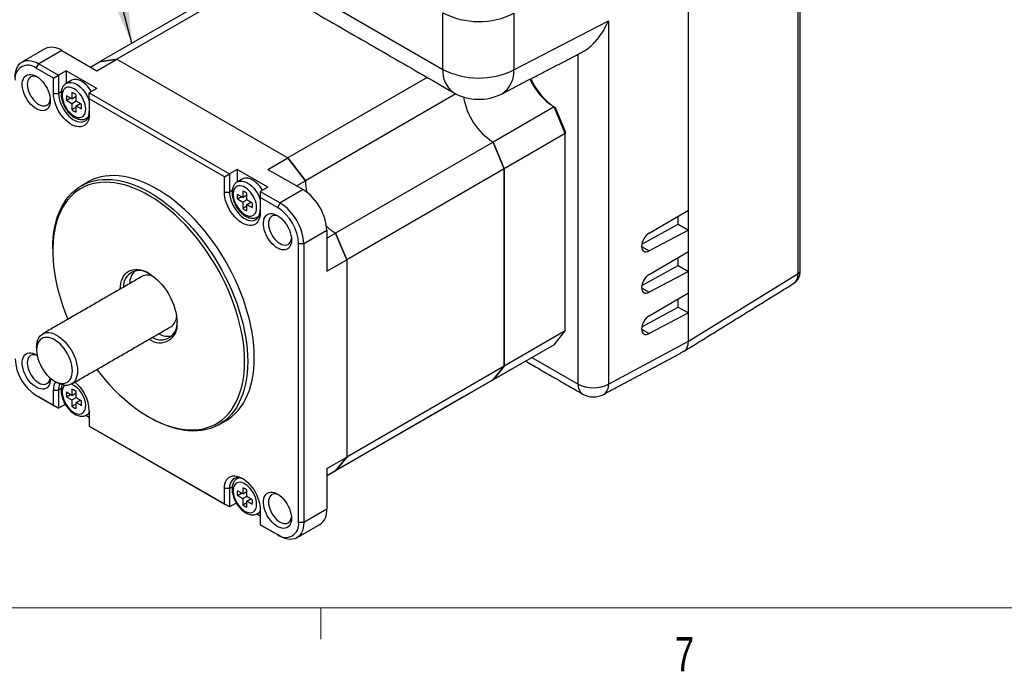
# Model space of a CAD drawing. Header units: millimetres. Extents: x 11 to 421, y 5 to 275.
# Tile 2 of 9: x 45 to 113, y 6 to 51. Entities that reach past the tile are written whole.
import ezdxf

# ---------------------------------------------------------------- set-up
doc = ezdxf.new("R2010")
doc.units = ezdxf.units.MM
doc.styles.add('SLDTEXTSTYLE0', font='TXT', dxfattribs={"width": 0.75})
doc.dimstyles.new('SLDDIMSTYLE0', dxfattribs={"dimtxt": 0, "dimasz": 3, "dimexe": 0, "dimexo": 0.0625, "dimgap": 0, "dimtad": 0, "dimtih": 1, "dimtoh": 1, "dimdec": 0, "dimrnd": 1e-09, "dimzin": 0, "dimdsep": 46, "dimtxsty": 'Standard', "dimsah": 1, "dimcen": 0.09, "dimadec": 0, "dimazin": 0, "dimtfac": 3, "dimtdec": 0, "dimtofl": 0, "dimtmove": 0, "dimatfit": 3, "dimfxl": 1, "dimtolj": 1, "dimtzin": 0, "dimarcsym": 0})

msp = doc.modelspace()

# ---------------------------------------------------------------- linework, layer by layer
at = {"color": 7, "linetype": 'Continuous', "lineweight": 30}
for p, q in [((98.881, 33.0703), (98.881, 72.3622)), ((91.302, 28.3842), (91.302, 67.987)), ((91.302, 37.4479), (91.302, 67.98)), ((61.0001, 53.6906), (50.6, 47.6868)), ((61.4377, 53.438), (51.8099, 47.8799)), ((65.6202, 52.2074), (74.3371, 47.1753)), ((74.3371, 47.1753), (74.3371, 51.082)), ((79.2432, 51.0573), (79.2432, 47.1506)), ((79.2432, 47.1506), (85.7794, 50.5353)), ((85.7794, 50.5353), (85.7794, 25.4148)), ((48.0023, 48.486), (46.4113, 47.5676)), ((48.0023, 48.486), (50.431, 47.0839)), ((49.9934, 47.3366), (50.6, 47.6868)), ((50.431, 47.0839), (51.8099, 47.8799)), ((50.6, 47.6868), (51.8099, 47.8799)), ((51.8099, 47.8799), (50.6, 47.6868)), ((51.8099, 47.8799), (63.6189, 41.0627)), ((51.8099, 47.8799), (63.6189, 41.0627)), ((83.6767, 25.4254), (83.6767, 48.2174)), ((46.2345, 47.2614), (46.4113, 47.5676)), ((47.426, 46.5735), (46.2345, 47.2614)), ((46.4113, 47.5676), (47.7796, 46.7777)), ((48.3099, 47.0838), (47.7796, 46.7777)), ((50.4312, 45.8592), (48.3099, 47.0838)), ((48.3099, 47.0838), (48.3099, 46.2086)), ((47.426, 46.5735), (47.7796, 46.7777)), ((47.426, 45.512), (47.426, 46.5735)), ((47.7796, 46.7777), (47.7796, 45.512)), ((73.2468, 46.6208), (63.6189, 41.0627)), ((47.9646, 45.6189), (47.7796, 45.512)), ((50.4312, 45.8592), (49.9009, 45.5531)), ((47.426, 45.512), (47.7796, 45.512)), ((48.6937, 45.1432), (48.3281, 45.3543)), ((48.3281, 45.0365), (48.6033, 45.1954)), ((48.3281, 45.0365), (48.6937, 44.8254)), ((48.6937, 45.5729), (48.6937, 45.1432)), ((48.6937, 45.1432), (48.9868, 45.3124)), ((48.6937, 44.8254), (48.9868, 44.9946)), ((48.9488, 45.2905), (48.9868, 45.2685)), ((48.9868, 44.9741), (48.9868, 45.4037)), ((49.3524, 44.763), (48.9868, 44.9741)), ((49.9009, 45.5531), (59.5882, 39.9607)), ((49.9009, 45.1448), (49.9009, 45.5531)), ((49.9009, 45.1448), (49.9009, 44.0833)), ((59.2347, 39.7565), (49.9009, 45.1448)), ((75.2343, 45.4797), (64.8288, 39.4727)), ((48.6937, 44.8254), (48.6937, 44.3958)), ((48.6937, 44.3958), (48.9868, 44.5649)), ((48.9868, 44.6562), (49.262, 44.8151)), ((48.9868, 44.2266), (48.9868, 44.6562)), ((48.9868, 44.6562), (49.3524, 44.4452)), ((49.224, 44.8371), (49.224, 44.7932)), ((82.0095, 44.5784), (77.8022, 42.1496)), ((82.7815, 42.7356), (82.0095, 44.5784)), ((82.088, 44.5355), (82.7815, 42.8801)), ((82.7815, 42.8801), (82.7815, 42.7356)), ((82.7815, 42.7356), (78.5742, 40.3068)), ((82.7815, 29.099), (82.7815, 42.7356)), ((77.8022, 42.1496), (66.9127, 35.8632)), ((77.8022, 42.1496), (78.5742, 40.3068)), ((78.5742, 40.3068), (77.8022, 42.1496)), ((62.2401, 40.2667), (63.6189, 41.0627)), ((63.6189, 41.0627), (64.8288, 39.4727)), ((64.8288, 39.4727), (63.6189, 41.0627)), ((60.1186, 40.2668), (59.5882, 39.9607)), ((62.2399, 39.0422), (60.1186, 40.2668)), ((60.1186, 40.2668), (60.1186, 39.3916)), ((62.2401, 40.2667), (64.6688, 38.8646)), ((78.5742, 40.3068), (67.6848, 34.0204)), ((78.5742, 40.3068), (78.5742, 26.6701)), ((78.5742, 26.6701), (78.5742, 40.3068)), ((59.2347, 39.7565), (59.5882, 39.9607)), ((59.2347, 38.695), (59.2347, 39.7565)), ((59.5882, 39.9607), (59.5882, 38.695)), ((64.2221, 39.1225), (64.8288, 39.4727)), ((59.7733, 38.8019), (59.5882, 38.695)), ((62.2399, 39.0422), (61.7096, 38.7361)), ((64.6688, 38.8646), (63.0778, 37.9462)), ((59.2347, 38.695), (59.5882, 38.695)), ((60.5024, 38.3262), (60.1367, 38.5373)), ((60.1367, 38.2195), (60.412, 38.3784)), ((60.1367, 38.2195), (60.5024, 38.0084)), ((60.5024, 38.7559), (60.5024, 38.3262)), ((60.5024, 38.3262), (60.7954, 38.4954)), ((60.5024, 38.0084), (60.7954, 38.1776)), ((60.7574, 38.4735), (60.7954, 38.4515)), ((60.7954, 38.157), (60.7954, 38.5867)), ((61.1611, 37.946), (60.7954, 38.157)), ((61.7096, 38.7361), (63.0778, 37.9462)), ((61.7096, 38.7361), (61.7096, 38.3278)), ((61.7096, 38.3278), (61.7096, 37.2663)), ((62.9011, 37.64), (61.7096, 38.3278)), ((60.5024, 38.0084), (60.5024, 37.5788)), ((60.5024, 37.5788), (60.7954, 37.7479)), ((60.7954, 37.8392), (61.0707, 37.9981)), ((60.7954, 37.4096), (60.7954, 37.8392)), ((60.7954, 37.8392), (61.1611, 37.6282)), ((61.0327, 38.0201), (61.0327, 37.9762)), ((63.0778, 37.9462), (62.9011, 37.64)), ((88.5897, 35.854), (91.302, 37.4479)), ((90.5949, 36.468), (90.5949, 37.0324)), ((88.0779, 35.0923), (90.5949, 36.468)), ((91.302, 36.0598), (88.5897, 34.6297)), ((90.5949, 36.468), (91.302, 36.0598)), ((91.302, 34.5901), (91.302, 36.0598)), ((66.3059, 36.0291), (64.7149, 35.1106)), ((66.3059, 36.0291), (66.3059, 33.2244)), ((66.3059, 35.5129), (66.9127, 35.8632)), ((66.9127, 35.8632), (67.6848, 34.0204)), ((67.6848, 34.0204), (66.9127, 35.8632)), ((64.7149, 35.1106), (64.3614, 35.1106)), ((64.3614, 15.8647), (64.3614, 35.1106)), ((64.7149, 35.1106), (64.7149, 15.8647)), ((88.0647, 34.9328), (88.5897, 34.6297)), ((66.3059, 33.2244), (67.6848, 34.0204)), ((67.6848, 34.0204), (67.6848, 20.3838)), ((67.6848, 34.0204), (67.6848, 20.3838)), ((88.5897, 32.9961), (91.302, 34.5901)), ((90.5949, 33.6101), (90.5949, 34.1745)), ((88.0779, 32.2344), (90.5949, 33.6101)), ((90.5949, 33.6101), (91.302, 33.2019)), ((91.302, 33.2019), (88.5897, 31.7718)), ((91.302, 31.7322), (91.302, 33.2019)), ((91.302, 28.3842), (98.881, 33.0703)), ((88.0647, 32.0749), (88.5897, 31.7718)), ((88.5897, 30.1382), (91.302, 31.7322)), ((90.5949, 30.7522), (90.5949, 31.3166)), ((88.0779, 29.3765), (90.5949, 30.7522)), ((90.5949, 30.7522), (91.302, 30.344)), ((91.302, 30.344), (88.5897, 28.9139)), ((91.302, 28.3842), (91.302, 30.344)), ((82.7815, 29.099), (78.5742, 26.6701)), ((82.0095, 28.1476), (82.7815, 29.099)), ((88.0647, 29.217), (88.5897, 28.9139)), ((82.0095, 28.1476), (77.8022, 25.7187)), ((85.7794, 25.4148), (91.302, 28.3842)), ((80.4854, 27.2677), (83.6767, 25.4254)), ((78.5742, 26.6701), (67.6848, 20.3838)), ((79.9255, 26.9441), (75.7182, 24.5153)), ((78.5742, 26.6701), (77.8022, 25.7187)), ((77.8022, 25.7187), (78.5742, 26.6701)), ((77.8022, 25.7187), (66.9127, 19.4324)), ((46.2345, 24.6428), (47.426, 23.955)), ((46.2345, 24.6428), (46.4113, 24.5407)), ((47.7796, 23.7508), (46.4113, 24.5407)), ((47.426, 23.955), (47.426, 25.0165)), ((47.426, 25.0165), (47.7796, 25.0165)), ((47.9646, 25.1233), (47.7796, 25.0165)), ((47.7796, 25.0165), (47.7796, 23.7508)), ((48.6937, 24.6477), (48.3281, 24.8587)), ((48.3281, 24.5409), (48.6033, 24.6998)), ((48.3281, 24.5409), (48.6937, 24.3298)), ((48.6937, 25.0773), (48.6937, 24.6477)), ((48.6937, 24.6477), (48.9868, 24.8168)), ((48.6937, 24.3298), (48.9868, 24.499)), ((48.9488, 24.7949), (48.9868, 24.773)), ((48.9868, 24.4785), (48.9868, 24.9081)), ((75.7182, 24.5153), (66.3059, 19.0817)), ((47.426, 23.955), (47.7796, 23.7508)), ((48.2437, 24.0188), (47.7796, 23.7508)), ((48.6937, 24.3298), (48.6937, 23.9002)), ((48.6937, 23.9002), (48.9868, 24.0694)), ((49.3524, 24.2674), (48.9868, 24.4785)), ((48.9868, 24.1607), (49.262, 24.3196)), ((48.9868, 23.731), (48.9868, 24.1607)), ((48.9868, 24.1607), (49.3524, 23.9496)), ((49.224, 24.3415), (49.224, 24.2976)), ((49.6701, 23.2717), (49.9009, 23.1385)), ((49.9009, 23.5877), (49.9009, 22.5262)), ((49.9009, 22.5262), (59.2347, 17.1379)), ((49.9009, 22.5262), (49.9009, 22.5262)), ((59.5882, 16.9338), (49.9009, 22.5262)), ((66.3059, 19.5878), (67.6848, 20.3838)), ((67.6848, 20.3838), (66.9127, 19.4324)), ((66.9127, 19.4324), (67.6848, 20.3838)), ((66.3059, 19.5878), (66.3059, 16.7832)), ((66.3059, 19.0821), (66.9127, 19.4324)), ((59.2347, 17.1379), (59.2347, 18.1995)), ((59.5882, 18.1995), (59.2347, 18.1995)), ((59.7733, 18.3063), (59.5882, 18.1995)), ((59.5882, 18.1995), (59.5882, 16.9338)), ((60.5024, 17.8306), (60.1367, 18.0417)), ((60.1367, 17.7239), (60.412, 17.8828)), ((60.1367, 17.7239), (60.5024, 17.5128)), ((60.5024, 18.2603), (60.5024, 17.8306)), ((60.5024, 17.8306), (60.7954, 17.9998)), ((60.7574, 17.9779), (60.7954, 17.956)), ((60.7954, 17.6615), (60.7954, 18.0911)), ((59.5882, 16.9338), (59.2347, 17.1379)), ((60.0524, 17.2018), (59.5882, 16.9338)), ((60.5024, 17.5128), (60.7954, 17.682)), ((60.5024, 17.5128), (60.5024, 17.0832)), ((60.5024, 17.0832), (60.7954, 17.2524)), ((61.1611, 17.4504), (60.7954, 17.6615)), ((60.7954, 17.3436), (61.0707, 17.5026)), ((60.7954, 16.914), (60.7954, 17.3436)), ((60.7954, 17.3436), (61.1611, 17.1326)), ((61.0327, 17.5245), (61.0327, 17.4806)), ((61.4788, 16.4547), (61.7096, 16.3215)), ((61.7096, 16.7707), (61.7096, 15.7092)), ((66.3059, 16.7832), (64.7149, 15.8647)), ((61.7096, 15.7092), (62.9011, 15.0214)), ((63.0778, 14.9193), (61.7096, 15.7092)), ((61.7096, 15.7092), (61.7096, 15.7092)), ((64.7149, 15.8647), (64.3614, 15.8647)), ((63.0778, 14.9193), (62.9011, 15.0214))]:
    msp.add_line(p, q, dxfattribs=at)
at = {"color": 7, "linetype": 'Continuous', "lineweight": 0}
for p, q in [((415.9568, 9.9587), (15.9068, 9.9587)), ((65.9067, 9.9587), (65.9067, 7.8048))]:
    msp.add_line(p, q, dxfattribs=at)
at = {"color": 7, "linetype": 'Continuous', "lineweight": 30, "flags": 128}
for points in [[(44.7742, 46.6222), (44.7845, 46.8279), (44.8152, 47.0191), (44.8661, 47.1935), (44.9363, 47.3488), (45.0251, 47.4831), (45.1313, 47.5947), (45.2537, 47.6821), (45.3906, 47.7444), (45.5403, 47.7806), (45.701, 47.7904), (45.8706, 47.7736), (46.047, 47.7305), (46.228, 47.6615), (46.4113, 47.5676)], [(47.2068, 45.0138), (47.1973, 44.863), (47.1691, 44.726), (47.1227, 44.6056), (47.0591, 44.5041), (46.9793, 44.4234), (46.8851, 44.3651), (46.7782, 44.3304), (46.6607, 44.3199), (46.535, 44.3338), (46.4034, 44.3719), (46.2684, 44.4334), (46.1329, 44.5171), (45.9993, 44.6214), (45.8703, 44.7443), (45.7484, 44.8834), (45.6359, 45.0359), (45.5351, 45.1989), (45.4479, 45.3692), (45.3761, 45.5435), (45.3209, 45.7185), (45.2835, 45.8906), (45.2646, 46.0566), (45.2646, 46.2133), (45.2835, 46.3575), (45.3209, 46.4865), (45.3761, 46.5977), (45.4479, 46.6891), (45.5351, 46.7587), (45.6359, 46.8053), (45.7484, 46.828), (45.8703, 46.8263), (45.9993, 46.8002), (46.1329, 46.7503), (46.2684, 46.6775), (46.4034, 46.5833), (46.535, 46.4694), (46.6607, 46.3381), (46.7782, 46.192), (46.8851, 46.0338), (46.9793, 45.8668), (47.0591, 45.694), (47.1227, 45.5189), (47.1691, 45.345), (47.1973, 45.1755), (47.2068, 45.0138)], [(46.3275, 46.639), (46.2869, 46.6562), (46.1655, 46.6926), (46.0501, 46.7041), (45.9437, 46.6902), (45.8488, 46.6514), (45.7677, 46.5886), (45.7025, 46.5033), (45.6547, 46.3977), (45.6256, 46.2744), (45.6158, 46.1363), (45.6256, 45.987), (45.6547, 45.83), (45.7025, 45.6692), (45.7677, 45.5087), (45.8488, 45.3523), (45.9437, 45.2038), (46.0501, 45.0671), (46.1655, 44.9454), (46.2869, 44.8416), (46.4113, 44.7585), (46.5357, 44.698), (46.6571, 44.6615), (46.7724, 44.6501), (46.8789, 44.664), (46.9738, 44.7028), (47.0549, 44.7656), (47.1201, 44.8509), (47.1679, 44.9565), (47.197, 45.0798), (47.2023, 45.1235)], [(48.3155, 46.2134), (48.4075, 46.2544), (48.522, 46.2775), (48.6462, 46.2758), (48.7775, 46.2492), (48.9135, 46.1984), (49.0515, 46.1243), (49.1889, 46.0283), (49.3229, 45.9124), (49.451, 45.7787), (49.5706, 45.6299), (49.6794, 45.4689), (49.7753, 45.2988), (49.8565, 45.1229), (49.9009, 45.0063)], [(50.0526, 45.6407), (50.033, 45.673), (49.9241, 45.834), (49.8045, 45.9828), (49.6765, 46.1165), (49.5425, 46.2324), (49.4051, 46.3284), (49.2671, 46.4025), (49.1311, 46.4533), (48.9997, 46.4799), (48.8756, 46.4816), (48.7611, 46.4586), (48.6706, 46.4184)], [(49.6534, 44.4303), (49.6439, 44.5791), (49.6155, 44.7355), (49.569, 44.8957), (49.5053, 45.056), (49.4261, 45.2126), (49.3332, 45.362), (49.2287, 45.5004), (49.1151, 45.6248), (48.995, 45.7322), (48.8714, 45.8201), (48.747, 45.8864), (48.6247, 45.9296), (48.5076, 45.9486), (48.3982, 45.9431), (48.2992, 45.9131), (48.2129, 45.8593), (48.1412, 45.7831), (48.086, 45.6862), (48.0484, 45.5708), (48.0294, 45.4397), (48.0294, 45.2959), (48.0484, 45.1429), (48.086, 44.9841), (48.1412, 44.8234), (48.2129, 44.6645), (48.2992, 44.511), (48.3982, 44.3667), (48.5076, 44.2349), (48.6247, 44.1187), (48.747, 44.0207), (48.8714, 43.9434), (48.995, 43.8885), (49.1151, 43.8573), (49.2287, 43.8505), (49.3332, 43.8684), (49.4261, 43.9103), (49.5053, 43.9755), (49.569, 44.0624), (49.6155, 44.1689), (49.6439, 44.2925), (49.6534, 44.4303)], [(49.9009, 44.0833), (49.8911, 43.9099), (49.862, 43.7504), (49.814, 43.6075), (49.7478, 43.4833), (49.6646, 43.3798), (49.5655, 43.2988), (49.4522, 43.2413), (49.3265, 43.2084), (49.1903, 43.2006), (49.0458, 43.2179), (48.8953, 43.2602), (48.7411, 43.3267), (48.5857, 43.4164), (48.4316, 43.5279), (48.2811, 43.6594), (48.1366, 43.8089), (48.0004, 43.974), (47.8747, 44.152), (47.7614, 44.3402), (47.6623, 44.5357), (47.5791, 44.7353), (47.5129, 44.9358), (47.4649, 45.1342), (47.4358, 45.3273), (47.426, 45.512)], [(47.7796, 45.512), (47.7894, 45.3396), (47.8189, 45.1589), (47.8674, 44.9734), (47.934, 44.7865), (48.0175, 44.6017), (48.1163, 44.4225), (48.2286, 44.2522), (48.3523, 44.0939), (48.485, 43.9507), (48.6244, 43.8251), (48.7678, 43.7196), (48.9126, 43.636), (49.056, 43.576), (49.1954, 43.5406), (49.3282, 43.5305), (49.4519, 43.546), (49.5642, 43.5867), (49.663, 43.6518), (49.7465, 43.7402), (49.8131, 43.8502), (49.8616, 43.9797), (49.891, 44.1264), (49.9009, 44.2874)], [(49.8239, 43.8737), (49.7753, 43.8292), (49.7137, 43.7875)], [(47.373, 34.7642), (47.3825, 35.1726), (47.4111, 35.5689), (47.4587, 35.9518), (47.5252, 36.3204), (47.6103, 36.6735), (47.7138, 37.0102), (47.8354, 37.3295), (47.9749, 37.6305), (48.1317, 37.9124), (48.3054, 38.1743), (48.4956, 38.4155), (48.7018, 38.6354), (48.9232, 38.8333), (49.1593, 39.0086), (49.4095, 39.1608), (49.673, 39.2896), (49.949, 39.3945), (50.2369, 39.4753), (50.5357, 39.5317), (50.8446, 39.5636), (51.1628, 39.5708), (51.4894, 39.5534), (51.8233, 39.5114), (52.1638, 39.4449), (52.5097, 39.3542), (52.8602, 39.2394), (53.2142, 39.1009), (53.5708, 38.939), (53.9289, 38.7544), (54.2875, 38.5473), (54.6455, 38.3186), (55.0021, 38.0687), (55.3561, 37.7985), (55.7066, 37.5086), (56.0526, 37.2), (56.393, 36.8734), (56.727, 36.5298), (57.0535, 36.1702), (57.3717, 35.7956), (57.6807, 35.407), (57.9795, 35.0056), (58.2673, 34.5925), (58.5434, 34.1688), (58.8069, 33.7358), (59.057, 33.2948), (59.2931, 32.8468), (59.5146, 32.3933), (59.7207, 31.9354), (59.9109, 31.4746), (60.0847, 31.0121), (60.2415, 30.5492), (60.3809, 30.0872), (60.5025, 29.6274), (60.6061, 29.1712), (60.6912, 28.7198), (60.7576, 28.2745), (60.8052, 27.8366), (60.8338, 27.4074), (60.8434, 26.9879)], [(61.303, 27.2532), (61.2934, 27.6727), (61.2648, 28.102), (61.2172, 28.5399), (61.1508, 28.9851), (61.0657, 29.4365), (60.9622, 29.8927), (60.8405, 30.3525), (60.7011, 30.8145), (60.5443, 31.2774), (60.3705, 31.7399), (60.1803, 32.2008), (59.9742, 32.6586), (59.7528, 33.1121), (59.5166, 33.5601), (59.2665, 34.0012), (59.003, 34.4342), (58.7269, 34.8578), (58.4391, 35.2709), (58.1403, 35.6723), (57.8313, 36.0609), (57.5131, 36.4355), (57.1866, 36.7951), (56.8526, 37.1387), (56.5122, 37.4653), (56.1662, 37.774), (55.8157, 38.0638), (55.4617, 38.3341), (55.1052, 38.5839), (54.7471, 38.8127), (54.3885, 39.0197), (54.0304, 39.2044), (53.6739, 39.3662), (53.3198, 39.5047), (52.9693, 39.6195), (52.6234, 39.7103), (52.283, 39.7767), (51.949, 39.8187), (51.6224, 39.8361), (51.3042, 39.8289), (50.9953, 39.797), (50.6965, 39.7406), (50.4086, 39.6599), (50.1326, 39.5549), (49.8691, 39.4262), (49.8057, 39.3905)], [(60.1242, 39.3964), (60.2162, 39.4374), (60.3307, 39.4605), (60.4548, 39.4588), (60.5862, 39.4322), (60.7222, 39.3814), (60.8602, 39.3073), (60.9976, 39.2113), (61.1316, 39.0954), (61.2596, 38.9617), (61.3793, 38.8129), (61.4881, 38.6519), (61.584, 38.4818), (61.6652, 38.3059), (61.7096, 38.1893)], [(61.8613, 38.8237), (61.7887, 38.9379), (61.6742, 39.0931), (61.5501, 39.2347), (61.4187, 39.3598), (61.2827, 39.466), (61.1447, 39.5513), (61.0073, 39.6139), (60.8733, 39.6527), (60.7453, 39.6669), (60.6257, 39.6562), (60.5168, 39.6208), (60.4793, 39.6013)], [(60.6312, 26.9879), (60.6217, 27.4043), (60.593, 27.8306), (60.5454, 28.2654), (60.4789, 28.7076), (60.3937, 29.1559), (60.2901, 29.609), (60.1683, 30.0655), (60.0288, 30.5242), (59.8719, 30.9838), (59.6981, 31.4428), (59.5078, 31.9), (59.3017, 32.3542), (59.0803, 32.8038), (58.8443, 33.2478), (58.5943, 33.6847), (58.331, 34.1133), (58.0553, 34.5325), (57.7679, 34.9409), (57.4696, 35.3374), (57.1613, 35.7209), (56.844, 36.0902), (56.5184, 36.4444), (56.1856, 36.7823), (55.8464, 37.1029), (55.502, 37.4055), (55.1532, 37.6891), (54.8012, 37.9528), (54.4468, 38.196), (54.0911, 38.4178), (53.7352, 38.6178), (53.38, 38.7952), (53.0267, 38.9497), (52.6761, 39.0807), (52.3294, 39.1878), (51.9875, 39.2708), (51.6514, 39.3295), (51.3221, 39.3636), (51.0005, 39.373), (50.6875, 39.3578), (50.3842, 39.3179), (50.0912, 39.2535), (49.8095, 39.1648), (49.54, 39.052), (49.2832, 38.9155), (49.0401, 38.7556), (48.8113, 38.5728), (48.5975, 38.3676), (48.3992, 38.1407), (48.2171, 37.8926), (48.0517, 37.6241), (47.9034, 37.336), (47.7728, 37.0291), (47.66, 36.7043), (47.5656, 36.3625), (47.4897, 36.0047), (47.4326, 35.632), (47.3945, 35.2453), (47.3754, 34.8459), (47.3754, 34.4348), (47.3945, 34.0134), (47.4326, 33.5826), (47.4897, 33.144), (47.5656, 32.6986), (47.66, 32.2477), (47.7728, 31.7928), (47.9034, 31.335), (48.0517, 30.8757), (48.2171, 30.4162), (48.3992, 29.9579), (48.4222, 29.903)], [(61.4621, 37.6133), (61.4526, 37.7621), (61.4242, 37.9185), (61.3776, 38.0787), (61.314, 38.239), (61.2348, 38.3956), (61.1419, 38.5449), (61.0374, 38.6834), (60.9238, 38.8078), (60.8037, 38.9152), (60.6801, 39.0031), (60.5556, 39.0694), (60.4334, 39.1126), (60.3163, 39.1316), (60.2069, 39.1261), (60.1079, 39.0961), (60.0216, 39.0423), (59.9499, 38.9661), (59.8947, 38.8692), (59.8571, 38.7538), (59.8381, 38.6227), (59.8381, 38.4789), (59.8571, 38.3259), (59.8947, 38.1671), (59.9499, 38.0064), (60.0216, 37.8474), (60.1079, 37.694), (60.2069, 37.5497), (60.3163, 37.4179), (60.4334, 37.3017), (60.5556, 37.2037), (60.6801, 37.1264), (60.8037, 37.0715), (60.9238, 37.0403), (61.0374, 37.0335), (61.1419, 37.0513), (61.2348, 37.0933), (61.314, 37.1585), (61.3776, 37.2454), (61.4242, 37.3518), (61.4526, 37.4755), (61.4621, 37.6133)], [(61.7096, 37.2663), (61.6998, 37.0929), (61.6707, 36.9334), (61.6227, 36.7905), (61.5565, 36.6663), (61.4732, 36.5628), (61.3742, 36.4818), (61.2609, 36.4243), (61.1352, 36.3914), (60.999, 36.3836), (60.8545, 36.4009), (60.704, 36.4432), (60.5498, 36.5097), (60.3944, 36.5994), (60.2403, 36.7109), (60.0897, 36.8424), (59.9453, 36.9919), (59.8091, 37.1569), (59.6834, 37.335), (59.5701, 37.5232), (59.471, 37.7187), (59.3878, 37.9183), (59.3216, 38.1188), (59.2736, 38.3172), (59.2445, 38.5103), (59.2347, 38.695)], [(59.5882, 38.695), (59.5981, 38.5226), (59.6276, 38.3419), (59.6761, 38.1564), (59.7427, 37.9695), (59.8261, 37.7847), (59.925, 37.6055), (60.0372, 37.4352), (60.1609, 37.2769), (60.2937, 37.1337), (60.4331, 37.0081), (60.5765, 36.9026), (60.7213, 36.819), (60.8647, 36.759), (61.0041, 36.7236), (61.1369, 36.7135), (61.2606, 36.729), (61.3729, 36.7697), (61.4717, 36.8348), (61.5552, 36.9232), (61.6218, 37.0331), (61.6702, 37.1627), (61.6997, 37.3093), (61.7096, 37.4704)], [(61.6325, 37.0567), (61.584, 37.0122), (61.5224, 36.9705)], [(63.8733, 35.3924), (63.8639, 35.2416), (63.8357, 35.1046), (63.7893, 34.9842), (63.7256, 34.8827), (63.6459, 34.802), (63.5516, 34.7437), (63.4447, 34.709), (63.3273, 34.6985), (63.2015, 34.7124), (63.0699, 34.7505), (62.935, 34.812), (62.7994, 34.8957), (62.6658, 35), (62.5368, 35.1229), (62.4149, 35.262), (62.3025, 35.4145), (62.2017, 35.5775), (62.1145, 35.7478), (62.0426, 35.9221), (61.9874, 36.0971), (61.95, 36.2692), (61.9312, 36.4352), (61.9312, 36.5919), (61.95, 36.7361), (61.9874, 36.8651), (62.0426, 36.9763), (62.1145, 37.0677), (62.2017, 37.1373), (62.3025, 37.1839), (62.4149, 37.2066), (62.5368, 37.2049), (62.6658, 37.1788), (62.7994, 37.1289), (62.935, 37.0561), (63.0699, 36.9619), (63.2015, 36.848), (63.3273, 36.7167), (63.4447, 36.5706), (63.5516, 36.4124), (63.6459, 36.2454), (63.7256, 36.0726), (63.7893, 35.8976), (63.8357, 35.7236), (63.8639, 35.5541), (63.8733, 35.3924)], [(62.994, 37.0176), (62.9534, 37.0348), (62.832, 37.0713), (62.7167, 37.0827), (62.6103, 37.0688), (62.5153, 37.03), (62.4343, 36.9672), (62.369, 36.8819), (62.3213, 36.7763), (62.2921, 36.653), (62.2823, 36.5149), (62.2921, 36.3656), (62.3213, 36.2086), (62.369, 36.0478), (62.4343, 35.8873), (62.5153, 35.7309), (62.6103, 35.5825), (62.7167, 35.4457), (62.832, 35.324), (62.9534, 35.2202), (63.0778, 35.1371), (63.2023, 35.0766), (63.3237, 35.0401), (63.439, 35.0287), (63.5454, 35.0426), (63.6403, 35.0814), (63.7214, 35.1442), (63.7866, 35.2295), (63.8344, 35.3351), (63.8635, 35.4584), (63.8689, 35.5021)], [(52.0403, 31.9916), (52.0493, 32.1642), (52.0776, 32.3679), (52.1244, 32.5566), (52.1892, 32.7285), (52.2716, 32.882), (52.3706, 33.0156), (52.4853, 33.1279), (52.6146, 33.218), (52.7573, 33.285), (52.912, 33.3282), (53.0771, 33.3472), (53.2512, 33.3417), (53.4325, 33.312), (53.6193, 33.2582), (53.8098, 33.1808), (54.0021, 33.0807), (54.1944, 32.9588), (54.3849, 32.8162), (54.5717, 32.6543), (54.753, 32.4748), (54.9271, 32.2792), (55.0923, 32.0695), (55.2469, 31.8478), (55.3896, 31.6161), (55.5189, 31.3767), (55.6336, 31.1318), (55.7326, 30.884), (55.815, 30.6354), (55.8798, 30.3886), (55.9266, 30.1459), (55.9549, 29.9096), (55.9643, 29.6821)], [(46.2593, 27.9778), (46.2688, 28.1619), (46.2974, 28.3324), (46.3446, 28.4871), (46.4097, 28.6239), (46.4919, 28.7409), (46.5901, 28.8365), (46.703, 28.9095), (46.829, 28.9589), (46.9664, 28.9839), (47.1134, 28.9843), (47.2679, 28.96), (47.4279, 28.9114), (47.5913, 28.8392), (47.7557, 28.7442), (47.9191, 28.6279), (48.0791, 28.4917), (48.2336, 28.3376), (48.3806, 28.1675), (48.518, 27.9838), (48.644, 27.789), (48.7568, 27.5857), (48.8551, 27.3767), (48.9373, 27.1648), (49.0024, 26.9528), (49.0496, 26.7436), (49.0781, 26.5401), (49.0877, 26.345)], [(48.7342, 26.345), (48.7244, 26.5297), (48.6953, 26.7228), (48.6473, 26.9212), (48.5811, 27.1218), (48.4978, 27.3213), (48.3988, 27.5168), (48.2855, 27.705), (48.1598, 27.8831), (48.0236, 28.0481), (47.8791, 28.1976), (47.7286, 28.3291), (47.5744, 28.4406), (47.419, 28.5303), (47.2648, 28.5968), (47.1143, 28.6391), (46.9698, 28.6565), (46.8337, 28.6486), (46.7079, 28.6157), (46.5947, 28.5583), (46.4956, 28.4772), (46.4123, 28.3737), (46.3462, 28.2496), (46.2982, 28.1066), (46.269, 27.9472), (46.2593, 27.7737), (46.269, 27.589), (46.2982, 27.3959), (46.3462, 27.1975), (46.4123, 26.9969), (46.4956, 26.7974), (46.5947, 26.6019), (46.7079, 26.4137), (46.8337, 26.2356), (46.9698, 26.0706), (47.1143, 25.9211), (47.2648, 25.7896), (47.419, 25.6781), (47.5744, 25.5884), (47.7286, 25.5219), (47.8791, 25.4796), (48.0236, 25.4622), (48.1598, 25.4701), (48.2855, 25.503), (48.3988, 25.5604), (48.4978, 25.6415), (48.5811, 25.745), (48.6473, 25.8691), (48.6953, 26.0121), (48.7244, 26.1715), (48.7342, 26.345)], [(47.2049, 25.8392), (47.2068, 25.7679), (47.1973, 25.6171), (47.1691, 25.4801), (47.1227, 25.3597), (47.0591, 25.2582), (46.9793, 25.1775), (46.8851, 25.1192), (46.7782, 25.0845), (46.6607, 25.074), (46.535, 25.0879), (46.4034, 25.126), (46.2684, 25.1875), (46.1329, 25.2712), (45.9993, 25.3755), (45.8703, 25.4984), (45.7484, 25.6374), (45.6359, 25.79), (45.5351, 25.953), (45.4479, 26.1233), (45.3761, 26.2976), (45.3209, 26.4726), (45.2835, 26.6447), (45.2646, 26.8107), (45.2646, 26.9674), (45.2835, 27.1116), (45.3209, 27.2406), (45.3761, 27.3518), (45.4479, 27.4431), (45.5351, 27.5128), (45.6359, 27.5594), (45.7484, 27.5821), (45.8703, 27.5804), (45.9993, 27.5543), (46.1329, 27.5044), (46.2684, 27.4316), (46.2945, 27.4151)], [(46.2961, 27.4066), (46.2869, 27.4103), (46.1655, 27.4467), (46.0501, 27.4582), (45.9437, 27.4443), (45.8488, 27.4055), (45.7677, 27.3427), (45.7025, 27.2574), (45.6547, 27.1518), (45.6256, 27.0285), (45.6158, 26.8904), (45.6256, 26.7411), (45.6547, 26.5841), (45.7025, 26.4233), (45.7677, 26.2628), (45.8488, 26.1064), (45.9437, 25.9579), (46.0501, 25.8212), (46.1655, 25.6994), (46.2869, 25.5957), (46.4113, 25.5126), (46.5357, 25.452), (46.6571, 25.4156), (46.7724, 25.4042), (46.8789, 25.4181), (46.9738, 25.4569), (47.0549, 25.5197), (47.1201, 25.605), (47.1679, 25.7106), (47.197, 25.8339), (47.1985, 25.8447)], [(59.3299, 22.8923), (59.5166, 23.0089), (59.7528, 23.1842), (59.9742, 23.3821), (60.1803, 23.6019), (60.3705, 23.8431), (60.5443, 24.1051), (60.7011, 24.3869), (60.8405, 24.6879), (60.9622, 25.0072), (61.0657, 25.3439), (61.1508, 25.6971), (61.2172, 26.0656), (61.2648, 26.4486), (61.2934, 26.8448), (61.303, 27.2532)], [(50.4221, 26.4388), (50.6875, 26.0988), (51.0005, 25.7223), (51.3221, 25.3604), (51.6514, 25.0143), (51.9875, 24.6848), (52.3294, 24.3731), (52.6761, 24.0799), (53.0267, 23.8062), (53.38, 23.5527), (53.7352, 23.3201), (54.0911, 23.1091), (54.4468, 22.9203), (54.8012, 22.7543), (55.1532, 22.6115), (55.502, 22.4924), (55.8464, 22.3973), (56.1856, 22.3264), (56.5184, 22.2801), (56.844, 22.2583), (57.1613, 22.2612), (57.4696, 22.2887), (57.7679, 22.3409), (58.0553, 22.4175), (58.331, 22.5183), (58.5943, 22.643), (58.8443, 22.7912), (59.0803, 22.9627), (59.3017, 23.1567), (59.5078, 23.3728), (59.6981, 23.6104), (59.8719, 23.8688), (60.0288, 24.1472), (60.1683, 24.4448), (60.2901, 24.7607), (60.3937, 25.0942), (60.4789, 25.4441), (60.5454, 25.8095), (60.593, 26.1894), (60.6217, 26.5825), (60.6312, 26.9879)], [(60.8434, 26.9879), (60.8338, 26.5795), (60.8052, 26.1832), (60.7576, 25.8003), (60.6912, 25.4317), (60.6061, 25.0786), (60.5025, 24.7419), (60.3809, 24.4226), (60.2415, 24.1216), (60.0847, 23.8397), (59.9109, 23.5778), (59.7207, 23.3366), (59.5146, 23.1167), (59.2931, 22.9189), (59.057, 22.7435), (58.8069, 22.5913), (58.5434, 22.4625), (58.2673, 22.3576), (57.9795, 22.2768), (57.6807, 22.2204), (57.3717, 22.1885), (57.0535, 22.1813), (56.727, 22.1987), (56.393, 22.2407), (56.0526, 22.3072), (55.7066, 22.398), (55.3561, 22.5128), (55.0021, 22.6513), (54.6455, 22.8131), (54.2875, 22.9978), (54.1071, 23.0991)], [(49.0877, 26.345), (49.0781, 26.1609), (49.0496, 25.9904), (49.0024, 25.8357), (48.9373, 25.6989), (48.8551, 25.5819), (48.7568, 25.4863), (48.644, 25.4133), (48.518, 25.3639), (48.3806, 25.3389), (48.2336, 25.3385), (48.0791, 25.3628), (47.9191, 25.4114), (47.7557, 25.4836), (47.6733, 25.5285)], [(48.1896, 25.343), (48.1412, 25.2875), (48.086, 25.1906), (48.0484, 25.0752), (48.0294, 24.9441), (48.0294, 24.8003), (48.0484, 24.6473), (48.086, 24.4885), (48.1412, 24.3278), (48.2129, 24.1689), (48.2992, 24.0155), (48.3982, 23.8711), (48.5076, 23.7393), (48.6247, 23.6231), (48.747, 23.5252), (48.8714, 23.4478), (48.995, 23.3929), (49.1151, 23.3617), (49.2287, 23.355), (49.3332, 23.3728), (49.4261, 23.4148), (49.5053, 23.48), (49.569, 23.5668), (49.6155, 23.6733), (49.6439, 23.7969), (49.6534, 23.9347), (49.6534, 23.9347)], [(59.2347, 18.1995), (59.2445, 18.3729), (59.2736, 18.5324), (59.3216, 18.6753), (59.3878, 18.7995), (59.471, 18.9029), (59.5701, 18.984), (59.6834, 19.0415), (59.8091, 19.0744), (59.9453, 19.0822), (60.0897, 19.0649), (60.2403, 19.0226), (60.3944, 18.9561), (60.5498, 18.8664), (60.704, 18.7549), (60.8545, 18.6234), (60.999, 18.4739), (61.1352, 18.3088), (61.2609, 18.1308), (61.3742, 17.9425), (61.4732, 17.7471), (61.5565, 17.5475), (61.6227, 17.3469), (61.6707, 17.1485), (61.6998, 16.9555), (61.7096, 16.7707)], [(60.5641, 18.857), (60.4331, 18.9109), (60.2937, 18.9463), (60.1609, 18.9563), (60.0372, 18.9409), (59.925, 18.9002), (59.8261, 18.8351), (59.7427, 18.7467), (59.6761, 18.6367), (59.6276, 18.5072), (59.5981, 18.3605), (59.5882, 18.1995)], [(61.4621, 17.1177), (61.4526, 17.2666), (61.4242, 17.4229), (61.3776, 17.5831), (61.314, 17.7434), (61.2348, 17.9001), (61.1419, 18.0494), (61.0374, 18.1878), (60.9238, 18.3122), (60.8037, 18.4196), (60.6801, 18.5075), (60.5556, 18.5738), (60.4334, 18.617), (60.3163, 18.636), (60.2069, 18.6305), (60.1079, 18.6005), (60.0216, 18.5468), (59.9499, 18.4705), (59.8947, 18.3736), (59.8571, 18.2582), (59.8381, 18.1271), (59.8381, 17.9833), (59.8571, 17.8303), (59.8947, 17.6715), (59.9499, 17.5108), (60.0216, 17.3519), (60.1079, 17.1984), (60.2069, 17.0541), (60.3163, 16.9223), (60.4334, 16.8061), (60.5556, 16.7082), (60.6801, 16.6308), (60.8037, 16.5759), (60.9238, 16.5447), (61.0374, 16.5379), (61.1419, 16.5558), (61.2348, 16.5978), (61.314, 16.6629), (61.3776, 16.7498), (61.4242, 16.8563), (61.4526, 16.9799), (61.4621, 17.1177)], [(60.1242, 18.9008), (60.2162, 18.9419), (60.2522, 18.9521)], [(63.8733, 16.1465), (63.8639, 15.9957), (63.8357, 15.8587), (63.7893, 15.7383), (63.7256, 15.6368), (63.6459, 15.5561), (63.5516, 15.4978), (63.4447, 15.4631), (63.3273, 15.4526), (63.2015, 15.4665), (63.0699, 15.5046), (62.935, 15.5661), (62.7994, 15.6498), (62.6658, 15.7541), (62.5368, 15.877), (62.4149, 16.0161), (62.3025, 16.1686), (62.2017, 16.3316), (62.1145, 16.5019), (62.0426, 16.6762), (61.9874, 16.8512), (61.95, 17.0233), (61.9312, 17.1893), (61.9312, 17.346), (61.95, 17.4902), (61.9874, 17.6192), (62.0426, 17.7304), (62.1145, 17.8218), (62.2017, 17.8914), (62.3025, 17.938), (62.4149, 17.9607), (62.5368, 17.959), (62.6658, 17.9329), (62.7994, 17.883), (62.935, 17.8102), (63.0699, 17.716), (63.2015, 17.6021), (63.3273, 17.4708), (63.4447, 17.3247), (63.5516, 17.1665), (63.6459, 16.9995), (63.7256, 16.8267), (63.7893, 16.6516), (63.8357, 16.4777), (63.8639, 16.3082), (63.8733, 16.1465)], [(62.994, 17.7717), (62.9534, 17.7889), (62.832, 17.8254), (62.7167, 17.8368), (62.6103, 17.8229), (62.5153, 17.7841), (62.4343, 17.7213), (62.369, 17.636), (62.3213, 17.5304), (62.2921, 17.4071), (62.2823, 17.269), (62.2921, 17.1197), (62.3213, 16.9627), (62.369, 16.8019), (62.4343, 16.6414), (62.5153, 16.485), (62.6103, 16.3366), (62.7167, 16.1998), (62.832, 16.0781), (62.9534, 15.9743), (63.0778, 15.8912), (63.2023, 15.8307), (63.3237, 15.7942), (63.439, 15.7828), (63.5454, 15.7967), (63.6403, 15.8355), (63.7214, 15.8983), (63.7866, 15.9836), (63.8344, 16.0892), (63.8635, 16.2125), (63.8689, 16.2562)], [(64.7149, 15.8647), (64.7047, 15.659), (64.6739, 15.4677), (64.6231, 15.2934), (64.5528, 15.1381), (64.464, 15.0038), (64.3578, 14.8922), (64.2354, 14.8047), (64.0986, 14.7425), (63.9488, 14.7063), (63.7882, 14.6965), (63.6185, 14.7133), (63.4421, 14.7564), (63.2611, 14.8254), (63.0778, 14.9193)]]:
    msp.add_lwpolyline(points, dxfattribs=at)
at = {"color": 7, "linetype": 'Continuous', "lineweight": 30}
for centre, radius, start, end in [((76.8143, 55.8606), 5.3825, 242.597691, 296.825011), ((47.3204, 47.502), 1.1972, 55.280808, 113.408733), ((45.6674, 46.5574), 0.904, 51.147399, 188.863353), ((76.0942, 47.005), 1.7654, 174.466904, 234.220915), ((76.8143, 51.9528), 5.3816, 242.59248, 296.830222), ((77.4133, 47.0281), 1.8341, 303.344287, 3.827503), ((84.3819, 48.317), 4.4278, 204.323192, 237.601589), ((84.8201, 48.5718), 4.874, 204.89465, 235.906293), ((49.011, 45.1954), 0.7012, 166.901596, 193.098404), ((48.5005, 44.8998), 0.7002, 46.020223, 73.985154), ((76.8119, 48.604), 3.5, 240.002688, 297.377238), ((80.2932, 46.0117), 4.5958, 189.333411, 237.178046), ((80.2932, 46.0117), 4.5958, 189.333411, 237.178046), ((49.1799, 44.8996), 0.7002, 226.020223, 253.985154), ((48.6694, 44.6041), 0.7012, 346.901596, 13.098404), ((68.3047, 39.5073), 3.4761, 180.569626, 193.54387), ((68.3047, 39.5073), 3.4761, 180.569626, 193.54387), ((62.7692, 35.8775), 3.5399, 2.45345, 57.54655), ((60.8197, 38.3784), 0.7012, 166.901596, 193.098404), ((60.3092, 38.0828), 0.7002, 46.020223, 73.985154), ((60.9886, 38.0826), 0.7002, 226.020223, 253.985154), ((60.4781, 37.7871), 0.7012, 346.901596, 13.098404), ((61.1997, 34.9715), 3.1648, 2.52009, 57.47991), ((61.1783, 34.9591), 3.5399, 2.45345, 57.54655), ((68.6802, 38.8558), 3.4755, 226.452766, 239.432698), ((68.6802, 38.8558), 3.4755, 226.452766, 239.432698), ((53.3764, 32.1597), 1.1191, 52.596, 182.165631), ((54.1106, 32.3124), 1.4291, 139.421958, 177.998724), ((53.9337, 32.0618), 0.8872, 62.36909, 116.885887), ((98.7748, 33.294), 0.2475, 295.38794, 354.638035), ((55.0267, 30.144), 0.9088, 303.809335, 356.924935), ((54.7743, 29.4845), 1.2063, 232.504772, 9.427221), ((54.852, 29.6032), 1.1205, 237.978904, 7.248712), ((55.3472, 30.1207), 1.3918, 241.45702, 281.111545), ((47.9359, 27.3113), 3.1648, 182.52009, 237.47991), ((48.5348, 25.0555), 1.1095, 151.093302, 182.016515), ((48.8039, 25.0395), 1.0246, 157.270438, 181.289), ((47.9728, 23.8899), 1.6812, 1.528862, 65.783029), ((47.1829, 23.4573), 2.7211, 2.748199, 50.716277), ((84.4218, 25.3488), 0.749, 174.132433, 234.555387), ((84.7384, 27.4675), 2.3016, 242.530982, 296.89172), ((85.0221, 25.3466), 0.7603, 304.039746, 5.14708), ((49.011, 24.6998), 0.7012, 166.901596, 193.098404), ((48.5005, 24.4043), 0.7002, 46.020223, 73.985154), ((84.7374, 26.0377), 1.5, 240.002688, 298.265568), ((49.1799, 24.4041), 0.7002, 226.020223, 253.985154), ((48.6694, 24.1085), 0.7012, 346.901596, 13.098404), ((49.4589, 23.7311), 0.5078, 300.122887, 330.511675), ((60.8197, 17.8828), 0.7012, 166.901596, 193.098404), ((60.3092, 17.5872), 0.7002, 46.020223, 73.985154), ((60.9886, 17.587), 0.7002, 226.020223, 253.985154), ((60.4781, 17.2915), 0.7012, 346.901596, 13.098404), ((61.2676, 16.9141), 0.5078, 300.122887, 330.511675), ((65.1749, 16.6564), 1.1381, 304.915955, 6.396226), ((63.4682, 15.7254), 0.904, 231.147399, 8.863353)]:
    msp.add_arc(centre, radius, start, end, dxfattribs=at)
for centre, major_axis, ratio, start_param, end_param in [((88.6041, 35.2498), (0.3849, 0.6437), 0.5873687, 0.8209432, 3.9093565), ((88.6041, 32.3919), (0.3849, 0.6437), 0.5873687, 0.8209432, 3.9093565), ((97.8141, 33.6794), (-0.7631, 1.2916), 0.5772844, 3.1532274, 3.9211051), ((88.6041, 29.5341), (0.3849, 0.6437), 0.5873687, 0.8209432, 3.9093565), ((90.2412, 28.9969), (-0.7502, 1.2995), 0.5772057, 3.1241433, 3.9269197), ((90.2412, 28.9969), (-0.7502, 1.2995), 0.5772057, 3.1241433, 3.9269197)]:
    msp.add_ellipse(centre, major_axis=major_axis, ratio=ratio, start_param=start_param, end_param=end_param, dxfattribs=at)
for points, degree in [([(99.0213, 33.2709), (99.0213, 72.5627)], 1), ([(56.7367, 56.1518), (75.0621, 45.5728)], 1), ([(46.8448, 48.6006), (45.2538, 47.6822)], 1), ([(78.4214, 45.496), (83.9867, 48.378)], 1), ([(48.6706, 46.4184), (48.3171, 46.2143)], 1), ([(82.0095, 44.5784), (82.036, 44.5631), (82.0622, 44.5488), (82.088, 44.5355)], 3), ([(49.7169, 43.7893), (49.8094, 43.8427)], 1), ([(60.4793, 39.6013), (60.1257, 39.3972)], 1), ([(49.8057, 39.3905), (49.3461, 39.1252)], 1), ([(61.5256, 36.9723), (61.6181, 37.0257)], 1), ([(47.373, 34.7642), (47.373, 34.6417)], 1), ([(53.5325, 32.8531), (46.6736, 28.8935)], 1), ([(91.0043, 27.7052), (98.5858, 32.393)], 1), ([(48.6734, 25.4293), (55.5324, 29.3889)], 1), ([(46.2593, 27.9778), (46.2593, 27.7737)], 1), ([(85.4477, 24.7166), (90.9781, 27.6901)], 1), ([(80.0459, 27.014), (83.9874, 24.7386)], 1), ([(47.4965, 25.6305), (47.6733, 25.5285)], 1), ([(49.7169, 23.2937), (49.9009, 23.3999)], 1), ([(54.001, 23.1604), (54.1071, 23.0991)], 1), ([(58.8703, 22.6269), (59.3299, 22.8923)], 1), ([(60.2182, 18.9551), (60.1257, 18.9017)], 1), ([(61.5256, 16.4767), (61.7096, 16.5829)], 1), ([(64.2354, 14.8047), (65.8263, 15.7232)], 1)]:
    msp.add_open_spline(points, degree=degree, dxfattribs=at)
for points, knots in [([(83.9846, 48.3819), (84.0417, 48.4117), (84.2079, 48.4986), (84.4937, 48.7208), (84.7856, 49.0037), (85.0309, 49.29), (85.232, 49.558), (85.4216, 49.8468), (85.6064, 50.1696), (85.7208, 50.4035), (85.7782, 50.5328), (85.7794, 50.5353)], [0, 0, 0, 0, 0.0841364, 0.2451787, 0.4107162, 0.5220481, 0.6342239, 0.7487728, 0.8640404, 0.9973539, 1, 1, 1, 1]), ([(48.3159, 46.2116), (48.3096, 46.2086), (48.2663, 46.1878), (48.1978, 46.1288), (48.1143, 46.037), (48.0483, 45.9276), (47.9985, 45.8041), (47.9659, 45.6664), (47.9514, 45.5162), (47.9556, 45.3558), (47.9785, 45.1889), (48.0192, 45.0188), (48.0767, 44.8489), (48.1498, 44.6818), (48.2371, 44.52), (48.3371, 44.3662), (48.4485, 44.2227), (48.5697, 44.0918), (48.6992, 43.9758), (48.8358, 43.8767), (48.9778, 43.797), (49.1232, 43.7392), (49.2641, 43.7069), (49.3971, 43.6985), (49.5228, 43.7127), (49.6294, 43.742), (49.6889, 43.7765), (49.7111, 43.7894)], [0, 0, 0, 0, 0.0064581, 0.0448725, 0.0831004, 0.1218397, 0.1617045, 0.2029939, 0.2455893, 0.2890381, 0.3328193, 0.3765353, 0.4200978, 0.4635228, 0.5068742, 0.5502358, 0.5936799, 0.6372918, 0.6811658, 0.7253799, 0.7699565, 0.8147498, 0.8592211, 0.8981445, 0.9358008, 0.9761159, 1, 1, 1, 1]), ([(60.1246, 39.3946), (60.1183, 39.3916), (60.075, 39.3708), (60.0065, 39.3118), (59.923, 39.22), (59.857, 39.1106), (59.8072, 38.9871), (59.7746, 38.8494), (59.7601, 38.6991), (59.7643, 38.5388), (59.7871, 38.3719), (59.8279, 38.2018), (59.8854, 38.0319), (59.9585, 37.8647), (60.0457, 37.703), (60.1458, 37.5492), (60.2571, 37.4057), (60.3783, 37.2748), (60.5079, 37.1588), (60.6445, 37.0597), (60.7865, 36.98), (60.9319, 36.9222), (61.0728, 36.8899), (61.2058, 36.8815), (61.3315, 36.8957), (61.4381, 36.925), (61.4976, 36.9595), (61.5198, 36.9723)], [0, 0, 0, 0, 0.0064581, 0.0448725, 0.0831004, 0.1218397, 0.1617045, 0.2029939, 0.2455893, 0.2890381, 0.3328193, 0.3765353, 0.4200978, 0.4635228, 0.5068742, 0.5502358, 0.5936799, 0.6372918, 0.6811658, 0.7253799, 0.7699565, 0.8147498, 0.8592211, 0.8981445, 0.9358008, 0.9761159, 1, 1, 1, 1]), ([(98.5854, 32.3963), (98.6037, 32.4068), (98.6625, 32.4407), (98.7474, 32.5188), (98.8377, 32.626), (98.91, 32.748), (98.9653, 32.8823), (99.0027, 33.029), (99.0193, 33.16), (99.0208, 33.2424), (99.0213, 33.2709)], [0, 0, 0, 0, 0.0620934, 0.200314, 0.3377252, 0.4764758, 0.6186175, 0.7658864, 0.9192362, 1, 1, 1, 1]), ([(48.0327, 25.3843), (48.0219, 25.3593), (47.9929, 25.2925), (47.9664, 25.1705), (47.9513, 25.0207), (47.9556, 24.8602), (47.9784, 24.6933), (48.0192, 24.5232), (48.0767, 24.3533), (48.1498, 24.1862), (48.2371, 24.0245), (48.3371, 23.8706), (48.4485, 23.7271), (48.5697, 23.5962), (48.6992, 23.4802), (48.8358, 23.3812), (48.9778, 23.3014), (49.1232, 23.2436), (49.2641, 23.2113), (49.3971, 23.2029), (49.5228, 23.2171), (49.6294, 23.2464), (49.6889, 23.2809), (49.7111, 23.2938)], [0, 0, 0, 0, 0.028511, 0.0763607, 0.1257239, 0.1760762, 0.2268135, 0.2774755, 0.3279594, 0.378284, 0.4285233, 0.4787745, 0.5291213, 0.5796625, 0.6305075, 0.6817466, 0.7334057, 0.7853161, 0.8368533, 0.8819611, 0.9256004, 0.9723211, 1, 1, 1, 1]), ([(60.1246, 18.899), (60.1183, 18.896), (60.075, 18.8752), (60.0065, 18.8162), (59.923, 18.7244), (59.857, 18.615), (59.8072, 18.4915), (59.7746, 18.3538), (59.7601, 18.2036), (59.7643, 18.0432), (59.7871, 17.8763), (59.8279, 17.7062), (59.8854, 17.5363), (59.9585, 17.3692), (60.0457, 17.2075), (60.1458, 17.0536), (60.2571, 16.9101), (60.3783, 16.7792), (60.5079, 16.6632), (60.6445, 16.5641), (60.7865, 16.4844), (60.9319, 16.4266), (61.0728, 16.3943), (61.2058, 16.3859), (61.3315, 16.4001), (61.4381, 16.4294), (61.4976, 16.4639), (61.5198, 16.4768)], [0, 0, 0, 0, 0.0064581, 0.0448725, 0.0831004, 0.1218397, 0.1617045, 0.2029939, 0.2455893, 0.2890381, 0.3328193, 0.3765353, 0.4200978, 0.4635228, 0.5068742, 0.5502358, 0.5936799, 0.6372918, 0.6811658, 0.7253799, 0.7699565, 0.8147498, 0.8592211, 0.8981445, 0.9358008, 0.9761159, 1, 1, 1, 1])]:
    msp.add_open_spline(points, degree=3, knots=knots, dxfattribs=at)

# ---------------------------------------------------------------- texts
at = {"color": 7, "linetype": 'Continuous', "lineweight": 0, "insert": (90.3586, 7.9568), "char_height": 2.3813, "attachment_point": 1, "style": 'SLDTEXTSTYLE0'}
msp.add_mtext('7', dxfattribs=at)

# ---------------------------------------------------------------- leaders
at = {"color": 7, "linetype": 'Continuous', "lineweight": 0}
msp.add_leader([(52.8465, 48.9837), (50.6, 57.4779)], dimstyle='SLDDIMSTYLE0', dxfattribs=at)

doc.saveas('drawing.dxf')
